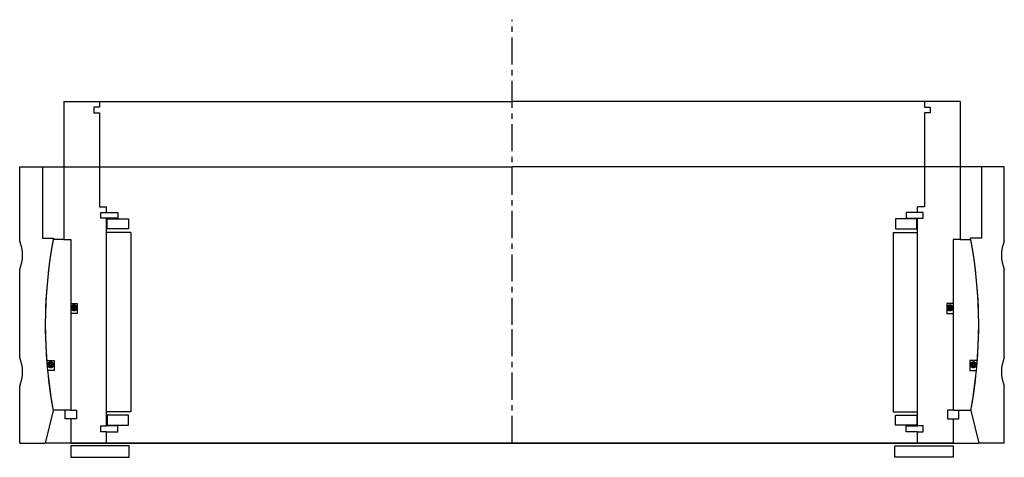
# Model space of a CAD drawing. Header units: millimetres. Extents: x -173 to 173, y -5 to 149.
import ezdxf

# ---------------------------------------------------------------- set-up
doc = ezdxf.new("R2010")
doc.units = ezdxf.units.MM
doc.header["$LTSCALE"] = 0.3
doc.header["$MEASUREMENT"] = 0
doc.linetypes.add('CENTER', pattern=[50.8, 31.75, -6.35, 6.35, -6.35])
doc.layers.get('0').update_dxf_attribs({"linetype": 'CONTINUOUS'})
doc.layers.add('Center', color=1, linetype='CENTER')

# ---------------------------------------------------------------- blocks, each defined once
blk = doc.blocks.new('house4S270')
for p, q in [((-173, 55.5), (-165, 55.5)), ((-173, 29.5), (-173, 55.5)), ((-165, 55.5), (0, 55.5)), ((-165, 55.5), (-165, 30.5)), ((165, 55.5), (0, 55.5)), ((165, 55.5), (165, 30.5)), ((173, 55.5), (165, 55.5)), ((173, 29.5), (173, 55.5)), ((-165, 30.5), (-161.14, 30.5)), ((165, 30.5), (161.14, 30.5)), ((-173, -11.5), (-173, 19.5)), ((173, -11.5), (173, 19.5)), ((-173, -41.5), (-173, -21.5)), ((173, -41.5), (173, -21.5)), ((-161.23, -30.02), (-164, -41.5)), ((161.23, -30.02), (164, -41.5)), ((-173, -41.5), (-164, -41.5)), ((0, -41.5), (-164, -41.5)), ((0, -41.5), (164, -41.5)), ((173, -41.5), (164, -41.5))]:
    blk.add_line(p, q)
for centre, radius, start, end in [((-185, 24.5), 13, 337.3801, 22.6199), ((0, 0), 164, 169.282, 190.5479), ((0, 0), 164, 349.4521, 10.718), ((185, 24.5), 13, 157.3801, 202.6199), ((-185, -16.5), 13, 337.3801, 22.6199), ((185, -16.5), 13, 157.3801, 202.6199)]:
    blk.add_arc(centre, radius, start, end)
blk = doc.blocks.new('innerhouse-4S268')
for p, q in [((-157.5, 78.5), (-157.5, 30)), ((-157.5, 78.5), (-145, 78.5)), ((-147, 76.5), (-147, 74.5)), ((-145, 76.5), (-147, 76.5)), ((-145, 78.5), (0, 78.5)), ((-145, 78.5), (-145, 76.5)), ((145, 78.5), (0, 78.5)), ((157.5, 78.5), (145, 78.5)), ((145, 78.5), (145, 76.5)), ((145, 76.5), (147, 76.5)), ((147, 76.5), (147, 74.5)), ((157.5, 78.5), (157.5, 30)), ((-147, 74.5), (-145, 74.5)), ((-145, 74.5), (-145, 41.5)), ((145, 74.5), (145, 41.5)), ((147, 74.5), (145, 74.5)), ((-145, 41.5), (-142.5, 41.5)), ((-144.5, 39.5), (-142.5, 39.5)), ((-144.5, 37.5), (-144.5, 39.5)), ((-142.5, 39.5), (-142.5, 41.5)), ((-142.5, 39.5), (-138.5, 39.5)), ((-138.5, 39.5), (-138.5, 37.5)), ((142.5, 39.5), (138.5, 39.5)), ((138.5, 39.5), (138.5, 37.5)), ((142.5, 39.5), (142.5, 41.5)), ((145, 41.5), (142.5, 41.5)), ((144.5, 39.5), (142.5, 39.5)), ((144.5, 37.5), (144.5, 39.5)), ((-142.5, 37.5), (-144.5, 37.5)), ((-142.5, -35.5), (-142.5, 37.5)), ((-138.5, 37.5), (-142.5, 37.5)), ((-142.25, 37.25), (-134.75, 37.25)), ((-142.25, 33.75), (-142.25, 37.25)), ((-134.75, 37.25), (-134.75, 33.75)), ((142.25, 37.25), (134.75, 37.25)), ((134.75, 37.25), (134.75, 33.75)), ((138.5, 37.5), (142.5, 37.5)), ((142.25, 33.75), (142.25, 37.25)), ((142.5, -35.5), (142.5, 37.5)), ((142.5, 37.5), (144.5, 37.5)), ((-134, 32.5), (-142.5, 32.5)), ((-134.75, 33.75), (-142.25, 33.75)), ((-134, 32.5), (-134, -30.5)), ((134, 32.5), (134, -30.5)), ((134, 32.5), (142.5, 32.5)), ((134.75, 33.75), (142.25, 33.75)), ((-157.5, 30), (-161.23, 30)), ((-157.5, 30), (-155, 30)), ((-155, 30), (-155, -30)), ((-155, 30), (-155, 7.5)), ((155, 30), (155, -30)), ((155, 30), (155, 7.5)), ((157.5, 30), (155, 30)), ((157.5, 30), (161.23, 30)), ((-155, 7.5), (-152.8, 7.5)), ((-152.8, 7.5), (-152.8, 4)), ((155, 7.5), (152.8, 7.5)), ((152.8, 7.5), (152.8, 4)), ((-155, 4), (-155, -30)), ((-152.8, 4), (-155, 4)), ((152.8, 4), (155, 4)), ((155, 4), (155, -30)), ((-163.52, -12.5), (-160.88, -12.5)), ((-160.88, -12.5), (-160.88, -16)), ((160.88, -12.5), (160.88, -16)), ((163.52, -12.5), (160.88, -12.5)), ((-160.88, -16), (-163.22, -16)), ((160.88, -16), (163.22, -16)), ((-155, -30), (-161.23, -30)), ((-157, -33), (-157, -30)), ((-155, -30), (-153, -30)), ((-153, -30), (-153, -33)), ((-134, -30.5), (-142.5, -30.5)), ((134, -30.5), (142.5, -30.5)), ((155, -30), (153, -30)), ((153, -30), (153, -33)), ((155, -30), (161.23, -30)), ((157, -33), (157, -30)), ((-155, -33), (-157, -33)), ((-155, -33), (-155, -41.5)), ((-153, -33), (-155, -33)), ((-134.75, -31.75), (-142.25, -31.75)), ((-142.25, -31.75), (-142.25, -35.25)), ((-134.75, -35.25), (-134.75, -31.75)), ((134.75, -31.75), (142.25, -31.75)), ((134.75, -35.25), (134.75, -31.75)), ((142.25, -31.75), (142.25, -35.25)), ((153, -33), (155, -33)), ((155, -33), (155, -41.5)), ((155, -33), (157, -33)), ((-144.5, -35.5), (-142.5, -35.5)), ((-144.5, -37.5), (-144.5, -35.5)), ((-142.5, -37.5), (-144.5, -37.5)), ((-138.5, -35.5), (-142.5, -35.5)), ((-142.5, -41.5), (-142.5, -37.5)), ((-142.5, -37.5), (-138.5, -37.5)), ((-142.25, -35.25), (-134.75, -35.25)), ((-138.5, -37.5), (-138.5, -35.5)), ((142.25, -35.25), (134.75, -35.25)), ((138.5, -35.5), (142.5, -35.5)), ((138.5, -37.5), (138.5, -35.5)), ((142.5, -37.5), (138.5, -37.5)), ((144.5, -35.5), (142.5, -35.5)), ((142.5, -41.5), (142.5, -37.5)), ((142.5, -37.5), (144.5, -37.5)), ((144.5, -37.5), (144.5, -35.5)), ((-155, -41.5), (-142.5, -41.5)), ((-142.5, -41.5), (0, -41.5)), ((0, -41.5), (33.3, -41.5)), ((142.5, -41.5), (0, -41.5)), ((155, -41.5), (142.5, -41.5)), ((-134.5, -42.5), (-155, -42.5)), ((-155, -42.5), (-155, -46.5)), ((-134.5, -46.5), (-134.5, -42.5)), ((134.5, -42.5), (155, -42.5)), ((134.5, -46.5), (134.5, -42.5)), ((155, -42.5), (155, -46.5)), ((-155, -46.5), (-134.5, -46.5)), ((155, -46.5), (134.5, -46.5))]:
    blk.add_line(p, q)
at = {"const_width": 1.2}
for points in [[(-153.26, 6, -1), (-154.56, 6, -1)], [(153.26, 6, 1), (154.56, 6, 1)], [(-161.5, -14, -1), (-162.8, -14, -1)], [(161.5, -14, 1), (162.8, -14, 1)]]:
    blk.add_lwpolyline(points, format="xyb", close=True, dxfattribs=at)
for start, end in [(169.4597, 184.3713), (355.6287, 10.5403), (185.5987, 190.5403), (349.4597, 354.4013)]:
    blk.add_arc((0, 0), 164, start, end)
at = {"layer": 'Center'}
for p, q in [((0, 0), (0, 107.19)), ((0, -41.5), (0, 0))]:
    blk.add_line(p, q, dxfattribs=at)

msp = doc.modelspace()

# ---------------------------------------------------------------- block references
for name in ['innerhouse-4S268', 'house4S270']:
    msp.add_blockref(name, (0, 41.5))

doc.saveas('drawing.dxf')
